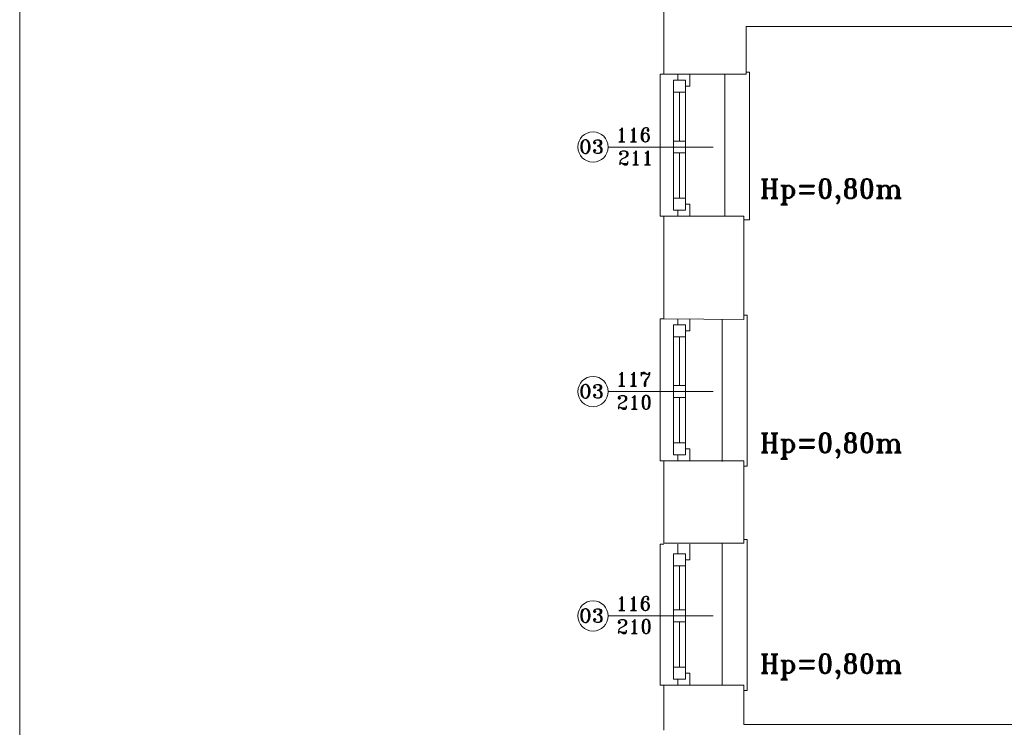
# Model space of a CAD drawing. Header units: millimetres. Extents: x -12354389001 to 271431, y -126469 to 48347.
# Tile 84 of 204: x -129376 to -128550, y -90323 to -89730. Entities that reach past the tile are written whole.
import ezdxf

# ---------------------------------------------------------------- set-up
doc = ezdxf.new("R2010")
doc.units = ezdxf.units.MM
doc.layers.get('0').update_dxf_attribs({"lineweight": 9})
for name, color, linetype, lineweight in [('IS_Text_Odbiornikow_Therm', 7, 'Continuous', 5), ('LINIE PRZEKROJOWE', 7, 'Continuous', 13), ('OPISY', 255, 'Continuous', 9), ('stolarka', 252, 'Continuous', 9), ('WIDOK', 252, 'Continuous', 15)]:
    doc.layers.add(name, color=color, linetype=linetype, lineweight=lineweight)
doc.styles.add('ROMANS-POTROJNY-0-8-W', font='ROMANT.SHX', dxfattribs={"width": 0.8})

# ---------------------------------------------------------------- blocks, each defined once
blk = doc.blocks.new('oj')
at = {"color": 252, "linetype": 'Continuous', "lineweight": 13}
for p, q in [((-96390.33, 14598.74), (-96393.22, 14598.74)), ((-96390.33, 14596.65), (-96390.33, 14598.74)), ((-96465.22, 14478.03), (-96465.22, 14597.03)), ((-96465.22, 14597.03), (-96462.22, 14597.03)), ((-96390.33, 14474.88), (-96390.33, 14596.65)), ((-96462.22, 14478.03), (-96465.22, 14478.03)), ((-96395.22, 14474.88), (-96390.33, 14474.88)), ((-96392.33, 14395.18), (-96395.22, 14395.18)), ((-96392.33, 14395.08), (-96392.33, 14395.18)), ((-96392.33, 14268.46), (-96392.33, 14395.08)), ((-96465.22, 14273.03), (-96465.22, 14392.03)), ((-96465.22, 14392.03), (-96462.22, 14392.03)), ((-96462.22, 14273.03), (-96465.22, 14273.03)), ((-96395.22, 14268.46), (-96392.33, 14268.46)), ((-96465.22, 14085.03), (-96465.22, 14203.03)), ((-96465.22, 14203.03), (-96462.22, 14203.03)), ((-96392.33, 14207.18), (-96395.22, 14207.18)), ((-96392.33, 14207.07), (-96392.33, 14207.18)), ((-96392.33, 14080.45), (-96392.33, 14207.07)), ((-96462.22, 14085.03), (-96465.22, 14085.03)), ((-96395.22, 14080.45), (-96392.33, 14080.45))]:
    blk.add_line(p, q, dxfattribs=at)
at = {"layer": 'LINIE PRZEKROJOWE', "color": 252, "linetype": 'Continuous', "lineweight": 13}
for p, q in [((-96462.22, 14669.03), (-96462.22, 14597.03)), ((-96393.22, 14637.03), (-96393.22, 14597.03)), ((-96393.22, 14637.03), (-96393.22, 14597.03)), ((-96393.22, 14637.03), (-96393.22, 14597.03)), ((-95796.22, 14637.03), (-96393.22, 14637.03)), ((-96393.22, 14597.03), (-96462.22, 14597.03)), ((-96462.22, 14478.03), (-96462.22, 14392.03)), ((-96395.22, 14478.03), (-96462.22, 14478.03)), ((-96395.22, 14478.03), (-96395.22, 14460.03)), ((-96395.22, 14460.03), (-96395.22, 14396.03)), ((-96395.22, 14436.53), (-96395.22, 14391.53)), ((-96395.22, 14436.53), (-96395.22, 14391.53)), ((-96395.22, 14391.53), (-96462.22, 14392.03)), ((-96395.22, 14273.03), (-96462.22, 14273.03)), ((-96462.22, 14273.03), (-96462.22, 14204.03)), ((-96395.22, 14273.03), (-96395.22, 14204.03)), ((-96395.22, 14273.03), (-96395.22, 14204.03)), ((-96395.22, 14273.03), (-96395.22, 14204.03)), ((-96395.22, 14204.03), (-96462.22, 14204.03)), ((-96395.22, 14085.03), (-96462.22, 14085.03)), ((-96462.22, 14085.03), (-96462.22, 14066.91)), ((-96395.22, 14085.03), (-96395.22, 14052.03)), ((-96395.22, 14085.03), (-96395.22, 14052.03)), ((-96462.22, 14047.32), (-96462.22, 14066.91)), ((-96395.22, 14052.03), (-95929.29, 14052.03))]:
    blk.add_line(p, q, dxfattribs=at)
at = {"layer": 'LINIE PRZEKROJOWE'}
blk.add_lwpolyline([(-97002.46, 15685.14), (-88592.46, 15685.14), (-88592.46, 9745.14), (-97002.46, 9745.14), (-97002.46, 15685.14)], dxfattribs=at)
at = {"layer": 'OPISY', "color": 252, "linetype": 'Continuous', "lineweight": 13}
for p, q in [((-96508.96, 14536.03), (-96420.86, 14536.03)), ((-96508.96, 14331.03), (-96420.86, 14331.03)), ((-96508.96, 14143.03), (-96420.86, 14143.03))]:
    blk.add_line(p, q, dxfattribs=at)
for centre in [(-96521.66, 14536.03), (-96521.66, 14331.03), (-96521.66, 14143.03)]:
    blk.add_circle(centre, 12.7, dxfattribs=at)
at = {"layer": 'stolarka', "color": 252, "linetype": 'Continuous', "lineweight": 13}
for p, q in [((-96454.22, 14582.03), (-96454.22, 14592.03)), ((-96454.22, 14592.03), (-96444.22, 14592.03)), ((-96450.56, 14592.03), (-96450.56, 14597.03)), ((-96444.22, 14592.03), (-96444.22, 14582.03)), ((-96444.22, 14487.03), (-96444.22, 14591.03)), ((-96440.56, 14597.03), (-96440.56, 14587.03)), ((-96454.22, 14483.03), (-96454.22, 14587.03)), ((-96440.56, 14587.03), (-96444.22, 14587.03)), ((-96444.22, 14582.03), (-96454.22, 14582.03)), ((-96449.22, 14541.03), (-96449.22, 14582.03)), ((-96454.22, 14541.03), (-96444.22, 14541.03)), ((-96454.22, 14531.03), (-96454.22, 14541.03)), ((-96444.22, 14541.03), (-96444.22, 14531.03)), ((-96444.22, 14531.03), (-96454.22, 14531.03)), ((-96449.22, 14493.03), (-96449.22, 14531.03)), ((-96454.22, 14483.03), (-96454.22, 14493.03)), ((-96454.22, 14493.03), (-96444.22, 14493.03)), ((-96444.22, 14493.03), (-96444.22, 14483.03)), ((-96444.22, 14488.03), (-96440.56, 14488.03)), ((-96440.56, 14488.03), (-96440.56, 14478.03)), ((-96444.22, 14483.03), (-96454.22, 14483.03)), ((-96450.56, 14478.03), (-96450.56, 14483.03)), ((-96440.56, 14478.03), (-96450.56, 14478.03)), ((-96454.22, 14377.03), (-96454.22, 14387.03)), ((-96454.22, 14387.03), (-96444.22, 14387.03)), ((-96450.56, 14387.03), (-96450.56, 14392.03)), ((-96444.22, 14387.03), (-96444.22, 14377.03)), ((-96444.22, 14282.03), (-96444.22, 14386.03)), ((-96440.56, 14392.03), (-96440.56, 14382.03)), ((-96454.22, 14278.03), (-96454.22, 14382.03)), ((-96444.22, 14377.03), (-96454.22, 14377.03)), ((-96449.22, 14336.03), (-96449.22, 14377.03)), ((-96440.56, 14382.03), (-96444.22, 14382.03)), ((-96454.22, 14326.03), (-96454.22, 14336.03)), ((-96454.22, 14336.03), (-96444.22, 14336.03)), ((-96444.22, 14336.03), (-96444.22, 14326.03)), ((-96444.22, 14326.03), (-96454.22, 14326.03)), ((-96449.22, 14288.03), (-96449.22, 14326.03)), ((-96454.22, 14278.03), (-96454.22, 14288.03)), ((-96454.22, 14288.03), (-96444.22, 14288.03)), ((-96444.22, 14288.03), (-96444.22, 14278.03)), ((-96444.22, 14278.03), (-96454.22, 14278.03)), ((-96450.56, 14273.03), (-96450.56, 14278.03)), ((-96444.22, 14283.03), (-96440.56, 14283.03)), ((-96440.56, 14283.03), (-96440.56, 14273.03)), ((-96440.56, 14273.03), (-96450.56, 14273.03)), ((-96450.56, 14195.03), (-96450.56, 14203.03)), ((-96440.56, 14203.03), (-96440.56, 14190.03)), ((-96454.22, 14185.03), (-96454.22, 14195.03)), ((-96454.22, 14195.03), (-96444.22, 14195.03)), ((-96444.22, 14195.03), (-96444.22, 14185.03)), ((-96454.22, 14090.03), (-96454.22, 14194.03)), ((-96444.22, 14090.03), (-96444.22, 14194.03)), ((-96440.56, 14190.03), (-96444.22, 14190.03)), ((-96444.22, 14185.03), (-96454.22, 14185.03)), ((-96449.22, 14148.03), (-96449.22, 14185.03)), ((-96454.22, 14138.03), (-96454.22, 14148.03)), ((-96454.22, 14148.03), (-96444.22, 14148.03)), ((-96444.22, 14148.03), (-96444.22, 14138.03)), ((-96444.22, 14138.03), (-96454.22, 14138.03)), ((-96449.22, 14100.03), (-96449.22, 14138.03)), ((-96454.22, 14090.03), (-96454.22, 14100.03)), ((-96454.22, 14100.03), (-96444.22, 14100.03)), ((-96444.22, 14100.03), (-96444.22, 14090.03)), ((-96444.22, 14095.03), (-96440.56, 14095.03)), ((-96440.56, 14095.03), (-96440.56, 14085.03)), ((-96444.22, 14090.03), (-96454.22, 14090.03)), ((-96450.56, 14085.03), (-96450.56, 14090.03)), ((-96440.56, 14085.03), (-96450.56, 14085.03))]:
    blk.add_line(p, q, dxfattribs=at)
at = {"layer": 'WIDOK', "color": 252, "linetype": 'Continuous', "lineweight": 13, "ltscale": 10}
for p, q in [((-96411.22, 14597.03), (-96411.22, 14478.03)), ((-96413.22, 14391.53), (-96413.22, 14272.53)), ((-96413.22, 14204.03), (-96413.22, 14085.03))]:
    blk.add_line(p, q, dxfattribs=at)
at = {"layer": 'OPISY', "color": 252, "linetype": 'Continuous', "lineweight": 13, "style": 'ROMANS-POTROJNY-0-8-W'}
for p in [(-96533.47, 14530.51), (-96533.47, 14325.51), (-96533.47, 14137.51)]:
    blk.add_text('O3', height=11.574, dxfattribs=at).set_placement(p)
at = {"layer": 'OPISY', "color": 252, "linetype": 'Continuous', "lineweight": 13, "ltscale": 0.15, "style": 'ROMANS-POTROJNY-0-8-W'}
for p in [(-96381.85, 14493.15), (-96381.85, 14280.1), (-96381.85, 14095.06)]:
    blk.add_text('Hp=0,80m', height=16, dxfattribs=at).set_placement(p)
at = {"layer": 'stolarka', "color": 252, "linetype": 'Continuous', "lineweight": 13, "style": 'ROMANS-POTROJNY-0-8-W'}
for s, p in [('116', (-96502.53, 14540.46)), ('211', (-96500.77, 14521.12)), ('117', (-96502.53, 14335.65)), ('210', (-96501.87, 14316.32)), ('116', (-96502.53, 14147.65)), ('210', (-96501.87, 14128.32))]:
    blk.add_text(s, height=11.574, dxfattribs=at).set_placement(p)

msp = doc.modelspace()

# ---------------------------------------------------------------- block references
at = {"layer": 'IS_Text_Odbiornikow_Therm', "color": 7, "ltscale": 0.5}
msp.add_blockref('oj', (-32373.467, -104372.956), dxfattribs=at)

doc.saveas('drawing.dxf')
